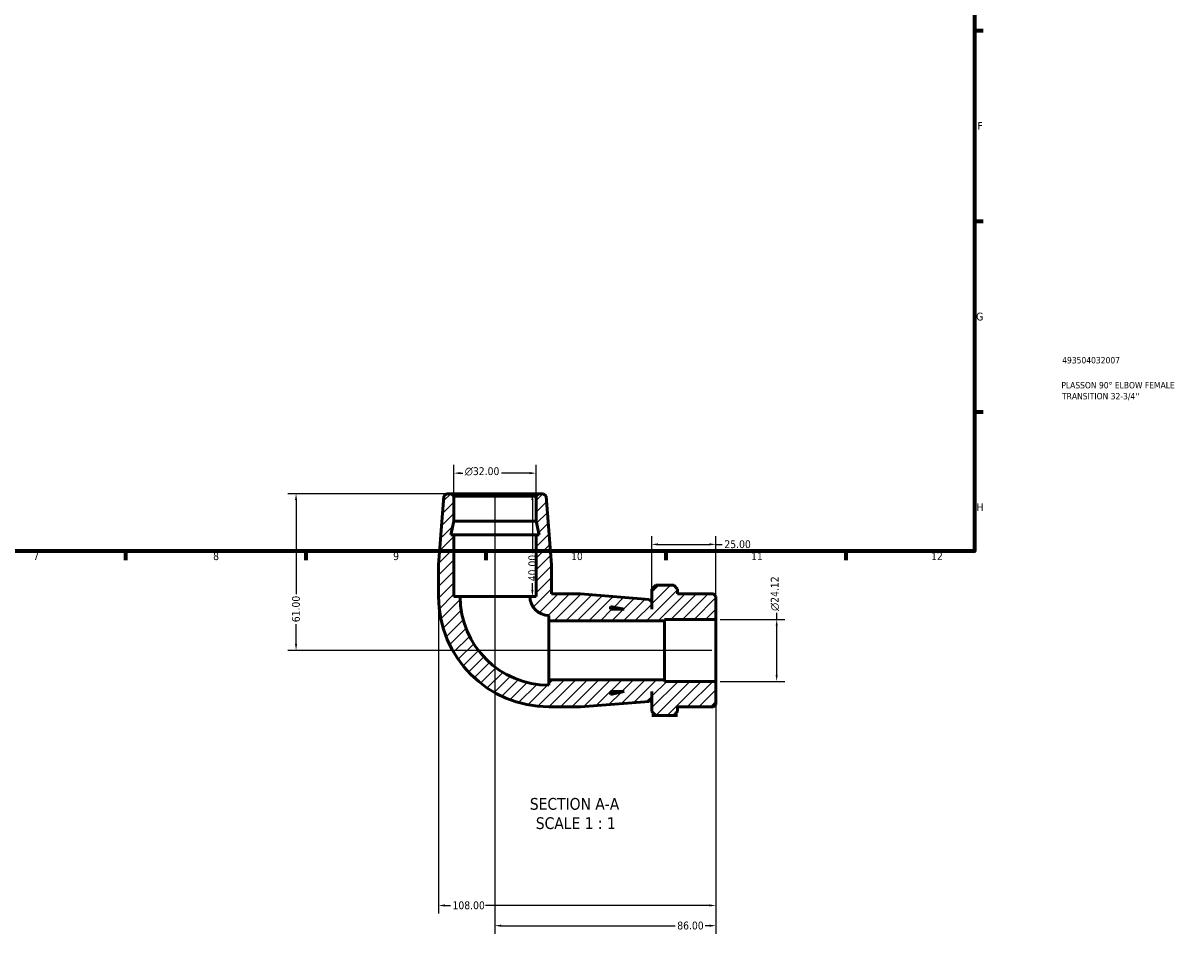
# Model space of a CAD drawing. Header units: millimetres. Extents: x 0 to 901, y -129 to 601.
# Tile 3 of 4: x 451 to 901, y -129 to 226. Entities that reach past the tile are written whole.
import ezdxf

# ---------------------------------------------------------------- set-up
doc = ezdxf.new("R2010")
doc.units = ezdxf.units.MM
for name, color, linetype, lineweight in [('Border (ANSI)', 7, 'Continuous', 70), ('Dimension (ANSI)', 7, 'Continuous', 25), ('Hatch (ANSI)', 7, 'Continuous', 18), ('Symbol (ANSI)', 7, 'Continuous', 25), ('Title (ISO)', 7, 'Continuous', 50), ('Visible (ANSI)', 7, 'Continuous', 50)]:
    doc.layers.add(name, color=color, linetype=linetype, lineweight=lineweight)
doc.styles.add('Label Text (ANSI)', font='tahoma.ttf')
doc.styles.add('Note Text (ANSI)', font='tahoma.ttf')
doc.styles.add('Note Text (ISO)', font='tahoma.ttf')
doc.dimstyles.new('Default - mm (ANSI)', dxfattribs={"dimtxt": 3.048, "dimasz": 2.5, "dimexe": 3.175, "dimexo": 1.6002, "dimgap": 0.8, "dimtad": 0, "dimtoh": 1, "dimrnd": 1e-08, "dimzin": 4, "dimdsep": 46, "dimtxsty": 'Note Text (ANSI)', "dimcen": 0.09, "dimdle": 10, "dimclrd": 256, "dimclre": 256, "dimclrt": 230, "dimadec": 1, "dimazin": 1, "dimtfac": 1, "dimtofl": 0, "dimtmove": 0, "dimatfit": 3, "dimfxl": 1, "dimtolj": 1, "dimtzin": 4, "dimlwd": -1, "dimlwe": -1, "dimarcsym": 0})

# ---------------------------------------------------------------- blocks, each defined once
blk = doc.blocks.new('Borders Default Border')
at = {"layer": 'Border (ANSI)'}
for p, q in [((821, 222.75), (824.45, 222.75)), ((821, 148.5), (824.45, 148.5)), ((821, 74.25), (824.45, 74.25)), ((490.58, 20), (490.58, 16.55)), ((560.67, 20), (560.67, 16.55)), ((630.75, 20), (630.75, 16.55)), ((700.83, 20), (700.83, 16.55)), ((770.92, 20), (770.92, 16.55))]:
    blk.add_line(p, q, dxfattribs=at)
at = {"layer": 'Border (ANSI)', "flags": 128}
blk.add_lwpolyline([(20, 20), (20, 574), (821, 574), (821, 20), (20, 20)], dxfattribs=at)
at = {"layer": 'Border (ANSI)', "color": 230, "true_color": 0xff0080, "attachment_point": 7, "style": 'Note Text (ANSI)'}
for s, insert, char_height in [('F', (822.14, 184.1), 3.05), ('G', (821.66, 109.79), 3.05), ('H', (821.81, 35.6), 3.05), ('7', (454.6, 16.55), 3.05), ('8', (524.63, 16.48), 3.05), ('9', (594.7, 16.49), 3.05), ('10', (663.96, 16.49), 3.048), ('11', (734.04, 16.55), 3.048), ('12', (804.13, 16.55), 3.048)]:
    blk.add_mtext(s, dxfattribs=dict(at, insert=insert, char_height=char_height))
blk = doc.blocks.new('Title Blocks ISO')
at = {"layer": 'Title (ISO)', "color": 232, "true_color": 0xca0064, "style": 'Note Text (ISO)'}
for tag, p in [('PART_NUMBER_001', (34.16, 73.13)), ('DESCRIPTION_001', (33.84, 63.4)), ('DESCRIPTION_002', (34.09, 59.12))]:
    blk.add_attdef(tag, p, '', height=2.5, dxfattribs=at)
blk = doc.blocks.new('*D7')
at = {"layer": 'Defpoints', "color": 0, "transparency": 16777216}
for p in [(617.4, 42.38), (556.92, -18.62), (720.36, -18.62)]:
    blk.add_point(p, dxfattribs=at)
at = {"layer": 'Dimension (ANSI)', "transparency": 16777216}
for p, q in [((615.8, 42.38), (553.74, 42.38)), ((556.92, 39.88), (556.92, 3.22)), ((556.92, -16.12), (556.92, -8.46)), ((718.76, -18.62), (553.74, -18.62))]:
    blk.add_line(p, q, dxfattribs=at)
for points in [[(556.5, 39.88), (557.33, 39.88), (556.92, 42.38)], [(556.5, -16.12), (557.33, -16.12), (556.92, -18.62)]]:
    blk.add_solid(points, dxfattribs=at)
at = {"layer": 'Dimension (ANSI)', "color": 230, "true_color": 0xff0080, "transparency": 16777216, "insert": (555.33, -7.66), "char_height": 3.048, "attachment_point": 1, "rotation": 90, "style": 'Note Text (ANSI)'}
blk.add_mtext('\\A1;61.00', dxfattribs=at)
blk = doc.blocks.new('*D8')
at = {"layer": 'Defpoints', "color": 0, "transparency": 16777216}
for p in [(634.36, 42.38), (720.36, -30.68), (720.36, -125.83)]:
    blk.add_point(p, dxfattribs=at)
at = {"layer": 'Dimension (ANSI)', "transparency": 16777216}
for p, q in [((634.36, 40.78), (634.36, -129.01)), ((720.36, -32.28), (720.36, -129.01)), ((636.86, -125.83), (704.51, -125.83)), ((717.86, -125.83), (716.21, -125.83))]:
    blk.add_line(p, q, dxfattribs=at)
for points in [[(636.86, -125.41), (636.86, -126.25), (634.36, -125.83)], [(717.86, -125.41), (717.86, -126.25), (720.36, -125.83)]]:
    blk.add_solid(points, dxfattribs=at)
at = {"layer": 'Dimension (ANSI)', "color": 230, "true_color": 0xff0080, "transparency": 16777216, "insert": (705.31, -124.24), "char_height": 3.048, "attachment_point": 1, "style": 'Note Text (ANSI)'}
blk.add_mtext('\\A1;86.00', dxfattribs=at)
blk = doc.blocks.new('*D9')
at = {"layer": 'Defpoints', "color": 0, "transparency": 16777216}
for p in [(720.36, -6.56), (744.02, -6.56), (720.36, -30.68)]:
    blk.add_point(p, dxfattribs=at)
at = {"layer": 'Dimension (ANSI)', "transparency": 16777216}
for p, q in [((744.02, -6.56), (744.02, -4.06)), ((721.96, -6.56), (747.2, -6.56)), ((744.02, -28.18), (744.02, -9.06)), ((721.96, -30.68), (747.2, -30.68))]:
    blk.add_line(p, q, dxfattribs=at)
for points in [[(743.61, -9.06), (744.44, -9.06), (744.02, -6.56)], [(743.61, -28.18), (744.44, -28.18), (744.02, -30.68)]]:
    blk.add_solid(points, dxfattribs=at)
at = {"layer": 'Dimension (ANSI)', "color": 230, "true_color": 0xff0080, "transparency": 16777216, "insert": (741.73, -3.26), "char_height": 3.048, "attachment_point": 1, "rotation": 90, "style": 'Note Text (ANSI)'}
blk.add_mtext('\\A1;\\fAIGDT|b0|i0;\\H3.0480;\\ln\\fTahoma|b0|i0;\\H3.0480;24.12', dxfattribs=at)
blk = doc.blocks.new('*D10')
at = {"layer": 'Defpoints', "color": 0, "transparency": 16777216}
for p in [(618.36, 50.39), (618.36, 41.42), (650.36, 41.42)]:
    blk.add_point(p, dxfattribs=at)
at = {"layer": 'Dimension (ANSI)', "transparency": 16777216}
for p, q in [((618.36, 43.02), (618.36, 53.57)), ((620.86, 50.39), (621.81, 50.39)), ((647.86, 50.39), (636.95, 50.39)), ((650.36, 43.02), (650.36, 53.57))]:
    blk.add_line(p, q, dxfattribs=at)
for points in [[(620.86, 50.81), (620.86, 49.98), (618.36, 50.39)], [(647.86, 50.81), (647.86, 49.98), (650.36, 50.39)]]:
    blk.add_solid(points, dxfattribs=at)
at = {"layer": 'Dimension (ANSI)', "color": 230, "true_color": 0xff0080, "transparency": 16777216, "insert": (622.61, 52.69), "char_height": 3.048, "attachment_point": 1, "style": 'Note Text (ANSI)'}
blk.add_mtext('\\A1;\\fAIGDT|b0|i0;\\H3.0480;\\ln\\fTahoma|b0|i0;\\H3.0480;32.00', dxfattribs=at)
blk = doc.blocks.new('*D11')
at = {"layer": 'Defpoints', "color": 0, "transparency": 16777216}
for p in [(634.36, 42.38), (634.36, 2.38), (648.92, 2.38)]:
    blk.add_point(p, dxfattribs=at)
at = {"layer": 'Dimension (ANSI)', "transparency": 16777216}
for p, q in [((648.92, 39.88), (648.92, 19.27)), ((648.92, 4.88), (648.92, 7.49))]:
    blk.add_line(p, q, dxfattribs=at)
for points in [[(648.51, 39.88), (649.34, 39.88), (648.92, 42.38)], [(648.51, 4.88), (649.34, 4.88), (648.92, 2.38)]]:
    blk.add_solid(points, dxfattribs=at)
at = {"layer": 'Dimension (ANSI)', "color": 230, "true_color": 0xff0080, "transparency": 16777216, "insert": (647.34, 8.29), "char_height": 3.048, "attachment_point": 1, "rotation": 90, "style": 'Note Text (ANSI)'}
blk.add_mtext('\\A1;40.00', dxfattribs=at)
blk = doc.blocks.new('*D12')
at = {"layer": 'Defpoints', "color": 0, "transparency": 16777216}
for p in [(720.36, 22.66), (695.36, 0.22), (720.36, -6.56)]:
    blk.add_point(p, dxfattribs=at)
at = {"layer": 'Dimension (ANSI)', "transparency": 16777216}
for p, q in [((695.36, 1.82), (695.36, 25.84)), ((697.86, 22.66), (717.86, 22.66)), ((720.36, -4.96), (720.36, 25.84)), ((720.36, 22.66), (722.86, 22.66))]:
    blk.add_line(p, q, dxfattribs=at)
for points in [[(697.86, 23.08), (697.86, 22.24), (695.36, 22.66)], [(717.86, 23.08), (717.86, 22.24), (720.36, 22.66)]]:
    blk.add_solid(points, dxfattribs=at)
at = {"layer": 'Dimension (ANSI)', "color": 230, "true_color": 0xff0080, "transparency": 16777216, "insert": (723.66, 24.25), "char_height": 3.048, "attachment_point": 1, "style": 'Note Text (ANSI)'}
blk.add_mtext('\\A1;25.00', dxfattribs=at)
blk = doc.blocks.new('*D13')
at = {"layer": 'Defpoints', "color": 0, "transparency": 16777216}
for p in [(612.36, 2.38), (720.36, -30.68), (612.36, -117.95)]:
    blk.add_point(p, dxfattribs=at)
at = {"layer": 'Dimension (ANSI)', "transparency": 16777216}
for p, q in [((612.36, 0.78), (612.36, -121.13)), ((720.36, -32.28), (720.36, -121.13)), ((614.86, -117.95), (617.02, -117.95)), ((717.86, -117.95), (630.7, -117.95))]:
    blk.add_line(p, q, dxfattribs=at)
for points in [[(614.86, -117.54), (614.86, -118.37), (612.36, -117.95)], [(717.86, -117.54), (717.86, -118.37), (720.36, -117.95)]]:
    blk.add_solid(points, dxfattribs=at)
at = {"layer": 'Dimension (ANSI)', "color": 230, "true_color": 0xff0080, "transparency": 16777216, "insert": (617.82, -116.36), "char_height": 3.048, "attachment_point": 1, "style": 'Note Text (ANSI)'}
blk.add_mtext('\\A1;108.00', dxfattribs=at)

msp = doc.modelspace()

# ---------------------------------------------------------------- hatches: boundary and pattern name
at = {"layer": 'Hatch (ANSI)'}
h = msp.add_hatch(dxfattribs=at)
h.set_pattern_fill('ANSI31', color=256, scale=25.4, style=0)
h.set_pattern_definition([(45, (0, 0), (-2.245064, 2.245064), [])])
edge = h.paths.add_edge_path()
edge.add_line((650.363, 26.381), (650.363, 2.381))
edge.add_line((650.363, 2.381), (647.963, 2.381))
edge.add_ellipse((655.363, 2.381), major_axis=(-7.4, 0), ratio=1, start_angle=0, end_angle=90)
edge.add_line((655.363, -5.019), (655.363, -7.119))
edge.add_line((655.363, -7.119), (700.363, -7.119))
edge.add_line((700.363, -7.119), (700.363, -6.561))
edge.add_line((700.363, -6.561), (720.363, -6.561))
edge.add_line((720.363, -6.561), (720.363, 2.421))
edge.add_line((720.363, 2.421), (719.403, 3.381))
edge.add_line((719.403, 3.381), (705.463, 3.381))
edge.add_line((705.463, 3.381), (705.463, 5.184))
edge.add_line((705.463, 5.184), (703.931, 6.716))
edge.add_line((703.931, 6.716), (696.995, 6.716))
edge.add_line((696.995, 6.716), (695.463, 5.184))
edge.add_line((695.463, 5.184), (695.463, -2.619))
edge.add_line((695.463, -2.619), (695.363, -2.619))
edge.add_line((695.363, -2.619), (695.363, 0.221))
edge.add_line((695.363, 0.221), (694.406, 1.257))
edge.add_line((694.406, 1.257), (667.696, 3.381))
edge.add_line((667.696, 3.381), (656.363, 3.381))
edge.add_line((656.363, 3.381), (656.363, 14.714))
edge.add_line((656.363, 14.714), (654.239, 41.424))
edge.add_line((654.239, 41.424), (653.203, 42.381))
edge.add_line((653.203, 42.381), (651.323, 42.381))
edge.add_line((651.323, 42.381), (650.363, 41.421))
edge.add_line((650.363, 41.421), (650.363, 31.714))
edge.add_line((650.363, 31.714), (651.496, 26.381))
edge.add_line((651.496, 26.381), (650.363, 26.381))
h.paths.add_polyline_path([(679.363, -1.486), (684.696, -2.619), (679.363, -2.619)], flags=0)
edge = h.paths.add_edge_path()
edge.add_ellipse((655.363, 2.381), major_axis=(-43, 0), ratio=1, start_angle=0, end_angle=90)
edge.add_line((655.363, -40.619), (667.696, -40.619))
edge.add_line((667.696, -40.619), (694.406, -38.496))
edge.add_line((694.406, -38.496), (695.363, -37.459))
edge.add_line((695.363, -37.459), (695.363, -34.619))
edge.add_line((695.363, -34.619), (695.463, -34.619))
edge.add_line((695.463, -34.619), (695.463, -42.423))
edge.add_line((695.463, -42.423), (696.995, -43.955))
edge.add_line((696.995, -43.955), (703.931, -43.955))
edge.add_line((703.931, -43.955), (705.463, -42.423))
edge.add_line((705.463, -42.423), (705.463, -40.619))
edge.add_line((705.463, -40.619), (719.403, -40.619))
edge.add_line((719.403, -40.619), (720.363, -39.659))
edge.add_line((720.363, -39.659), (720.363, -30.678))
edge.add_line((720.363, -30.678), (700.363, -30.678))
edge.add_line((700.363, -30.678), (700.363, -30.119))
edge.add_line((700.363, -30.119), (655.363, -30.119))
edge.add_line((655.363, -30.119), (655.363, -32.219))
edge.add_ellipse((655.363, 2.381), major_axis=(0, -34.6), ratio=1, start_angle=270, end_angle=360, ccw=False)
edge.add_line((620.763, 2.381), (618.363, 2.381))
edge.add_line((618.363, 2.381), (618.363, 26.381))
edge.add_line((618.363, 26.381), (617.229, 26.381))
edge.add_line((617.229, 26.381), (618.363, 31.714))
edge.add_line((618.363, 31.714), (618.363, 41.421))
edge.add_line((618.363, 41.421), (617.403, 42.381))
edge.add_line((617.403, 42.381), (615.523, 42.381))
edge.add_line((615.523, 42.381), (614.487, 41.424))
edge.add_line((614.487, 41.424), (612.363, 14.714))
edge.add_line((612.363, 14.714), (612.363, 2.381))
h.paths.add_polyline_path([(684.696, -34.619), (679.363, -35.753), (679.363, -34.619)], flags=0)

# ---------------------------------------------------------------- linework, layer by layer
at = {"layer": 'Visible (ANSI)'}
for p, q in [((614.487, 41.424), (612.363, 14.714)), ((615.523, 42.381), (614.487, 41.424)), ((617.403, 42.381), (615.523, 42.381)), ((618.363, 41.421), (617.403, 42.381)), ((651.323, 42.381), (617.403, 42.381)), ((618.363, 31.714), (618.363, 41.421)), ((618.363, 41.421), (650.363, 41.421)), ((651.323, 42.381), (650.363, 41.421)), ((650.363, 41.421), (650.363, 31.714)), ((653.203, 42.381), (651.323, 42.381)), ((654.239, 41.424), (653.203, 42.381)), ((656.363, 14.714), (654.239, 41.424)), ((617.229, 26.381), (618.363, 31.714)), ((618.363, 31.714), (650.363, 31.714)), ((650.363, 31.714), (651.496, 26.381)), ((618.363, 26.381), (617.229, 26.381)), ((618.363, 2.381), (618.363, 26.381)), ((618.363, 26.381), (650.363, 26.381)), ((650.363, 26.381), (650.363, 2.381)), ((651.496, 26.381), (650.363, 26.381)), ((612.363, 14.714), (612.363, 2.381)), ((656.363, 3.381), (656.363, 14.714)), ((696.995, 6.716), (695.463, 5.184)), ((695.463, 5.184), (695.463, -2.619)), ((703.931, 6.716), (696.995, 6.716)), ((705.463, 5.184), (703.931, 6.716)), ((705.463, 3.381), (705.463, 5.184)), ((620.763, 2.381), (618.363, 2.381)), ((620.763, 2.381), (647.963, 2.381)), ((650.363, 2.381), (647.963, 2.381)), ((667.696, 3.381), (656.363, 3.381)), ((694.406, 1.257), (667.696, 3.381)), ((695.363, 0.221), (694.406, 1.257)), ((695.363, -2.619), (695.363, 0.221)), ((719.403, 3.381), (705.463, 3.381)), ((720.363, 2.421), (719.403, 3.381)), ((720.363, -6.561), (720.363, 2.421)), ((679.363, -1.486), (684.696, -2.619)), ((679.363, -2.619), (679.363, -1.486)), ((684.696, -2.619), (679.363, -2.619)), ((695.463, -2.619), (695.363, -2.619)), ((655.363, -5.019), (655.363, -7.119)), ((655.363, -7.119), (700.363, -7.119)), ((655.363, -7.119), (655.363, -30.119)), ((700.363, -7.119), (700.363, -6.561)), ((700.363, -6.561), (720.363, -6.561)), ((700.363, -7.119), (700.363, -30.119)), ((720.363, -6.561), (720.363, -30.678)), ((700.363, -30.119), (655.363, -30.119)), ((655.363, -30.119), (655.363, -32.219)), ((700.363, -30.678), (700.363, -30.119)), ((720.363, -30.678), (700.363, -30.678)), ((720.363, -39.659), (720.363, -30.678)), ((684.696, -34.619), (679.363, -35.753)), ((679.363, -35.753), (679.363, -34.619)), ((679.363, -34.619), (684.696, -34.619)), ((695.363, -37.459), (695.363, -34.619)), ((695.363, -34.619), (695.463, -34.619)), ((695.463, -34.619), (695.463, -42.423)), ((667.696, -40.619), (694.406, -38.496)), ((694.406, -38.496), (695.363, -37.459)), ((719.403, -40.619), (720.363, -39.659)), ((655.363, -40.619), (667.696, -40.619)), ((695.463, -42.423), (696.995, -43.955)), ((697.063, -44.022), (695.463, -44.022)), ((695.463, -44.022), (695.463, -44.023)), ((695.463, -44.023), (705.463, -44.023)), ((696.995, -43.955), (703.931, -43.955)), ((705.463, -44.022), (703.863, -44.022)), ((703.931, -43.955), (705.463, -42.423)), ((705.463, -42.423), (705.463, -40.619)), ((705.463, -40.619), (719.403, -40.619)), ((705.463, -44.022), (705.463, -44.023))]:
    msp.add_line(p, q, dxfattribs=at)
for radius in [43, 34.6, 7.4]:
    msp.add_arc((655.363, 2.381), radius, 180, 270, dxfattribs=at)
for points, weights in [([(696.995, -43.955), (697.029, -43.989), (697.063, -44.022)], [1.00018998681, 1.00009858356, 1]), ([(703.863, -44.022), (703.897, -43.989), (703.931, -43.955)], [1, 1.00009858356, 1.00018998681])]:
    msp.add_rational_spline(points, weights, degree=2, dxfattribs=at)

# ---------------------------------------------------------------- block references
msp.add_blockref('Borders Default Border', (0, 0))
msp.add_blockref('Title Blocks ISO', (821, 20)).add_auto_attribs({'PART_NUMBER_001': '493504032007', 'DESCRIPTION_001': 'PLASSON 90° ELBOW FEMALE', 'DESCRIPTION_002': "TRANSITION 32-3/4''"})

# ---------------------------------------------------------------- texts
at = {"layer": 'Symbol (ANSI)', "char_height": 4.572, "attachment_point": 7, "style": 'Label Text (ANSI)'}
for s, insert in [('SECTION A-A', (647.938, -80.758)), ('SCALE 1 : 1', (650.258, -88.27))]:
    msp.add_mtext(s, dxfattribs=dict(at, insert=insert))

# ---------------------------------------------------------------- dimensions: what is measured, and where the dimension line sits
at = {"layer": 'Dimension (ANSI)'}
for base, p1, p2, angle, override, picture, middle in [((618.363, 50.394), (650.363, 41.421), (618.363, 41.421), 180, {"dimtoh": 0, "dimdec": 2, "dimtp": 0, "dimtm": 0, "dimtdec": 2, "dimatfit": 1}, '*D10', (629.38, 50.394)), ((744.025, -6.561), (720.363, -30.678), (720.363, -6.561), 90, {"dimtoh": 0, "dimdec": 2, "dimtp": 0, "dimtm": 0, "dimtdec": 2, "dimatfit": 2}, '*D9', (744.025, 3.505))]:
    dim = msp.add_linear_dim(base=base, p1=p1, p2=p2, angle=angle, text='\\fAIGDT|b0|i0;\\H3.0480;\\ln\\fTahoma|b0|i0;\\H3.0480;<>', dimstyle='Default - mm (ANSI)', override=override, dxfattribs=at)
    dim.commit()
    dim.dimension.update_dxf_attribs({"geometry": picture, "text_midpoint": middle, "dimtype": 160})
for base, p1, p2, angle, override, picture, middle in [((556.916, -18.619), (617.403, 42.381), (720.363, -18.619), 90, {"dimtoh": 0, "dimdec": 2, "dimtp": 0, "dimtm": 0, "dimtdec": 2, "dimatfit": 1}, '*D7', (556.916, -2.619)), ((720.363, -125.831), (634.363, 42.381), (720.363, -30.678), 180, {"dimtoh": 0, "dimdec": 2, "dimtp": 0, "dimtm": 0, "dimtdec": 2, "dimatfit": 1}, '*D8', (710.363, -125.831)), ((648.924, 2.381), (634.363, 42.381), (634.363, 2.381), 270, {"dimtoh": 0, "dimdec": 2, "dimse1": 1, "dimse2": 1, "dimtp": 0, "dimtm": 0, "dimtdec": 2, "dimatfit": 1}, '*D11', (648.924, 13.381)), ((612.363, -117.952), (720.363, -30.678), (612.363, 2.381), 180, {"dimtoh": 0, "dimdec": 2, "dimtp": 0, "dimtm": 0, "dimtdec": 2, "dimatfit": 1}, '*D13', (623.863, -117.952))]:
    dim = msp.add_linear_dim(base=base, p1=p1, p2=p2, angle=angle, dimstyle='Default - mm (ANSI)', override=override, dxfattribs=at)
    dim.commit()
    dim.dimension.update_dxf_attribs({"geometry": picture, "text_midpoint": middle, "dimtype": 160})
dim = msp.add_linear_dim(base=(720.363, 22.661), p1=(695.363, 0.221), p2=(720.363, -6.561), dimstyle='Default - mm (ANSI)', override={"dimtoh": 0, "dimdec": 2, "dimtp": 0, "dimtm": 0, "dimtdec": 2, "dimatfit": 2}, dxfattribs=at)
dim.commit()
dim.dimension.update_dxf_attribs({"geometry": '*D12', "text_midpoint": (728.678, 22.661), "dimtype": 160})

doc.saveas('drawing.dxf')
